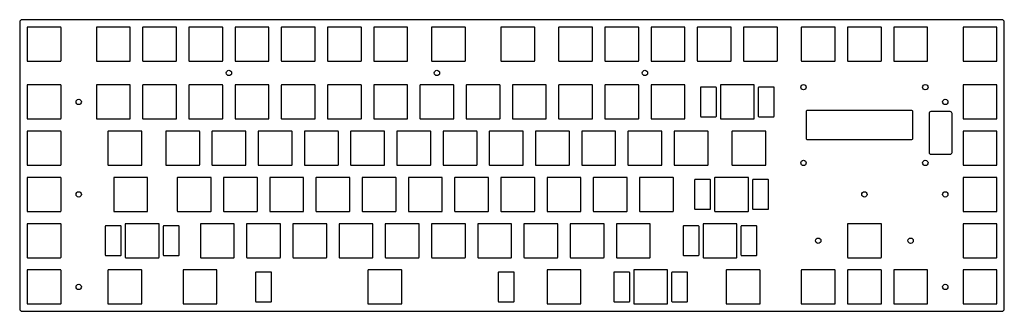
# Model space of a CAD drawing. Header units: millimetres. Extents: x -1 to 405, y -120 to 1.
import ezdxf

# ---------------------------------------------------------------- set-up
doc = ezdxf.new("R2010")
doc.units = ezdxf.units.MM

msp = doc.modelspace()

# ---------------------------------------------------------------- linework, layer by layer
for points in [[(0.5, -119.56), (404.31, -119.56, 0.414214), (405.31, -118.56), (405.31, -0.5, 0.414214), (404.31, 0.5), (0.5, 0.5, 0.414214), (-0.5, -0.5), (-0.5, -118.56, 0.414214)], [(2.71, -16.53), (16.35, -16.53, 0.414214), (16.53, -16.35), (16.53, -2.71, 0.414214), (16.35, -2.53), (2.71, -2.53, 0.414214), (2.53, -2.71), (2.53, -16.35, 0.414214)], [(31.28, -16.53), (44.92, -16.53, 0.414214), (45.1, -16.35), (45.1, -2.71, 0.414214), (44.92, -2.53), (31.28, -2.53, 0.414214), (31.1, -2.71), (31.1, -16.35, 0.414214)], [(50.33, -16.53), (63.97, -16.53, 0.414214), (64.15, -16.35), (64.15, -2.71, 0.414214), (63.97, -2.53), (50.33, -2.53, 0.414214), (50.15, -2.71), (50.15, -16.35, 0.414214)], [(69.38, -16.53), (83.02, -16.53, 0.414214), (83.2, -16.35), (83.2, -2.71, 0.414214), (83.02, -2.53), (69.38, -2.53, 0.414214), (69.2, -2.71), (69.2, -16.35, 0.414214)], [(88.43, -16.53), (102.07, -16.53, 0.414214), (102.25, -16.35), (102.25, -2.71, 0.414214), (102.07, -2.53), (88.43, -2.53, 0.414214), (88.25, -2.71), (88.25, -16.35, 0.414214)], [(107.48, -16.53), (121.12, -16.53, 0.414214), (121.3, -16.35), (121.3, -2.71, 0.414214), (121.12, -2.53), (107.48, -2.53, 0.414214), (107.3, -2.71), (107.3, -16.35, 0.414214)], [(126.53, -16.53), (140.17, -16.53, 0.414214), (140.35, -16.35), (140.35, -2.71, 0.414214), (140.17, -2.53), (126.53, -2.53, 0.414214), (126.35, -2.71), (126.35, -16.35, 0.414214)], [(145.58, -16.53), (159.22, -16.53, 0.414214), (159.4, -16.35), (159.4, -2.71, 0.414214), (159.22, -2.53), (145.58, -2.53, 0.414214), (145.4, -2.71), (145.4, -16.35, 0.414214)], [(169.39, -16.53), (183.03, -16.53, 0.414214), (183.21, -16.35), (183.21, -2.71, 0.414214), (183.03, -2.53), (169.39, -2.53, 0.414214), (169.21, -2.71), (169.21, -16.35, 0.414214)], [(197.97, -16.53), (211.61, -16.53, 0.414214), (211.79, -16.35), (211.79, -2.71, 0.414214), (211.61, -2.53), (197.97, -2.53, 0.414214), (197.79, -2.71), (197.79, -16.35, 0.414214)], [(221.78, -16.53), (235.42, -16.53, 0.414214), (235.6, -16.35), (235.6, -2.71, 0.414214), (235.42, -2.53), (221.78, -2.53, 0.414214), (221.6, -2.71), (221.6, -16.35, 0.414214)], [(240.83, -16.53), (254.47, -16.53, 0.414214), (254.65, -16.35), (254.65, -2.71, 0.414214), (254.47, -2.53), (240.83, -2.53, 0.414214), (240.65, -2.71), (240.65, -16.35, 0.414214)], [(259.88, -16.53), (273.52, -16.53, 0.414214), (273.7, -16.35), (273.7, -2.71, 0.414214), (273.52, -2.53), (259.88, -2.53, 0.414214), (259.7, -2.71), (259.7, -16.35, 0.414214)], [(278.93, -16.53), (292.57, -16.53, 0.414214), (292.75, -16.35), (292.75, -2.71, 0.414214), (292.57, -2.53), (278.93, -2.53, 0.414214), (278.75, -2.71), (278.75, -16.35, 0.414214)], [(297.98, -16.53), (311.62, -16.53, 0.414214), (311.8, -16.35), (311.8, -2.71, 0.414214), (311.62, -2.53), (297.98, -2.53, 0.414214), (297.8, -2.71), (297.8, -16.35, 0.414214)], [(321.79, -16.53), (335.43, -16.53, 0.414214), (335.61, -16.35), (335.61, -2.71, 0.414214), (335.43, -2.53), (321.79, -2.53, 0.414214), (321.61, -2.71), (321.61, -16.35, 0.414214)], [(340.84, -16.53), (354.48, -16.53, 0.414214), (354.66, -16.35), (354.66, -2.71, 0.414214), (354.48, -2.53), (340.84, -2.53, 0.414214), (340.66, -2.71), (340.66, -16.35, 0.414214)], [(359.89, -16.53), (373.53, -16.53, 0.414214), (373.71, -16.35), (373.71, -2.71, 0.414214), (373.53, -2.53), (359.89, -2.53, 0.414214), (359.71, -2.71), (359.71, -16.35, 0.414214)], [(388.47, -16.53), (402.11, -16.53, 0.414214), (402.29, -16.35), (402.29, -2.71, 0.414214), (402.11, -2.53), (388.47, -2.53, 0.414214), (388.29, -2.71), (388.29, -16.35, 0.414214)], [(2.71, -40.34), (16.35, -40.34, 0.414214), (16.53, -40.16), (16.53, -26.52, 0.414214), (16.35, -26.34), (2.71, -26.34, 0.414214), (2.53, -26.52), (2.53, -40.16, 0.414214)], [(31.28, -40.34), (44.92, -40.34, 0.414214), (45.1, -40.16), (45.1, -26.52, 0.414214), (44.92, -26.34), (31.28, -26.34, 0.414214), (31.1, -26.52), (31.1, -40.16, 0.414214)], [(50.33, -40.34), (63.97, -40.34, 0.414214), (64.15, -40.16), (64.15, -26.52, 0.414214), (63.97, -26.34), (50.33, -26.34, 0.414214), (50.15, -26.52), (50.15, -40.16, 0.414214)], [(69.38, -40.34), (83.02, -40.34, 0.414214), (83.2, -40.16), (83.2, -26.52, 0.414214), (83.02, -26.34), (69.38, -26.34, 0.414214), (69.2, -26.52), (69.2, -40.16, 0.414214)], [(88.43, -40.34), (102.07, -40.34, 0.414214), (102.25, -40.16), (102.25, -26.52, 0.414214), (102.07, -26.34), (88.43, -26.34, 0.414214), (88.25, -26.52), (88.25, -40.16, 0.414214)], [(107.48, -40.34), (121.12, -40.34, 0.414214), (121.3, -40.16), (121.3, -26.52, 0.414214), (121.12, -26.34), (107.48, -26.34, 0.414214), (107.3, -26.52), (107.3, -40.16, 0.414214)], [(126.53, -40.34), (140.17, -40.34, 0.414214), (140.35, -40.16), (140.35, -26.52, 0.414214), (140.17, -26.34), (126.53, -26.34, 0.414214), (126.35, -26.52), (126.35, -40.16, 0.414214)], [(145.58, -40.34), (159.22, -40.34, 0.414214), (159.4, -40.16), (159.4, -26.52, 0.414214), (159.22, -26.34), (145.58, -26.34, 0.414214), (145.4, -26.52), (145.4, -40.16, 0.414214)], [(164.63, -40.34), (178.27, -40.34, 0.414214), (178.45, -40.16), (178.45, -26.52, 0.414214), (178.27, -26.34), (164.63, -26.34, 0.414214), (164.45, -26.52), (164.45, -40.16, 0.414214)], [(183.68, -40.34), (197.32, -40.34, 0.414214), (197.5, -40.16), (197.5, -26.52, 0.414214), (197.32, -26.34), (183.68, -26.34, 0.414214), (183.5, -26.52), (183.5, -40.16, 0.414214)], [(202.73, -40.34), (216.37, -40.34, 0.414214), (216.55, -40.16), (216.55, -26.52, 0.414214), (216.37, -26.34), (202.73, -26.34, 0.414214), (202.55, -26.52), (202.55, -40.16, 0.414214)], [(221.78, -40.34), (235.42, -40.34, 0.414214), (235.6, -40.16), (235.6, -26.52, 0.414214), (235.42, -26.34), (221.78, -26.34, 0.414214), (221.6, -26.52), (221.6, -40.16, 0.414214)], [(240.83, -40.34), (254.47, -40.34, 0.414214), (254.65, -40.16), (254.65, -26.52, 0.414214), (254.47, -26.34), (240.83, -26.34, 0.414214), (240.65, -26.52), (240.65, -40.16, 0.414214)], [(259.88, -40.34), (273.52, -40.34, 0.414214), (273.7, -40.16), (273.7, -26.52, 0.414214), (273.52, -26.34), (259.88, -26.34, 0.414214), (259.7, -26.52), (259.7, -40.16, 0.414214)], [(280.29, -39.44), (286.39, -39.44, 0.414214), (286.64, -39.19), (286.64, -27.49, 0.414214), (286.39, -27.24), (280.29, -27.24, 0.414214), (280.04, -27.49), (280.04, -39.19, 0.414214)], [(288.46, -40.34), (302.1, -40.34, 0.414214), (302.28, -40.16), (302.28, -26.52, 0.414214), (302.1, -26.34), (288.46, -26.34, 0.414214), (288.28, -26.52), (288.28, -40.16, 0.414214)], [(304.17, -39.44), (310.27, -39.44, 0.414214), (310.52, -39.19), (310.52, -27.49, 0.414214), (310.27, -27.24), (304.17, -27.24, 0.414214), (303.92, -27.49), (303.92, -39.19, 0.414214)], [(388.47, -40.34), (402.11, -40.34, 0.414214), (402.29, -40.16), (402.29, -26.52, 0.414214), (402.11, -26.34), (388.47, -26.34, 0.414214), (388.29, -26.52), (388.29, -40.16, 0.414214)], [(324.14, -48.86), (367.04, -48.86, 0.414214), (367.59, -48.31), (367.59, -37.41, 0.414214), (367.04, -36.86), (324.14, -36.86, 0.414214), (323.59, -37.41), (323.59, -48.31, 0.414214)], [(375.04, -54.86), (383.04, -54.86, 0.414214), (383.79, -54.11), (383.79, -38.11, 0.414214), (383.04, -37.36), (375.04, -37.36, 0.414214), (374.29, -38.11), (374.29, -54.11, 0.414214)], [(2.71, -59.39), (16.35, -59.39, 0.414214), (16.53, -59.21), (16.53, -45.57, 0.414214), (16.35, -45.39), (2.71, -45.39, 0.414214), (2.53, -45.57), (2.53, -59.21, 0.414214)], [(36.04, -59.39), (49.68, -59.39, 0.414214), (49.86, -59.21), (49.86, -45.57, 0.414214), (49.68, -45.39), (36.04, -45.39, 0.414214), (35.86, -45.57), (35.86, -59.21, 0.414214)], [(59.86, -59.39), (73.5, -59.39, 0.414214), (73.68, -59.21), (73.68, -45.57, 0.414214), (73.5, -45.39), (59.86, -45.39, 0.414214), (59.68, -45.57), (59.68, -59.21, 0.414214)], [(78.91, -59.39), (92.55, -59.39, 0.414214), (92.73, -59.21), (92.73, -45.57, 0.414214), (92.55, -45.39), (78.91, -45.39, 0.414214), (78.73, -45.57), (78.73, -59.21, 0.414214)], [(97.96, -59.39), (111.6, -59.39, 0.414214), (111.78, -59.21), (111.78, -45.57, 0.414214), (111.6, -45.39), (97.96, -45.39, 0.414214), (97.78, -45.57), (97.78, -59.21, 0.414214)], [(117.01, -59.39), (130.65, -59.39, 0.414214), (130.83, -59.21), (130.83, -45.57, 0.414214), (130.65, -45.39), (117.01, -45.39, 0.414214), (116.83, -45.57), (116.83, -59.21, 0.414214)], [(136.06, -59.39), (149.7, -59.39, 0.414214), (149.88, -59.21), (149.88, -45.57, 0.414214), (149.7, -45.39), (136.06, -45.39, 0.414214), (135.88, -45.57), (135.88, -59.21, 0.414214)], [(155.11, -59.39), (168.75, -59.39, 0.414214), (168.93, -59.21), (168.93, -45.57, 0.414214), (168.75, -45.39), (155.11, -45.39, 0.414214), (154.93, -45.57), (154.93, -59.21, 0.414214)], [(174.16, -59.39), (187.8, -59.39, 0.414214), (187.98, -59.21), (187.98, -45.57, 0.414214), (187.8, -45.39), (174.16, -45.39, 0.414214), (173.98, -45.57), (173.98, -59.21, 0.414214)], [(193.21, -59.39), (206.85, -59.39, 0.414214), (207.03, -59.21), (207.03, -45.57, 0.414214), (206.85, -45.39), (193.21, -45.39, 0.414214), (193.03, -45.57), (193.03, -59.21, 0.414214)], [(212.26, -59.39), (225.9, -59.39, 0.414214), (226.08, -59.21), (226.08, -45.57, 0.414214), (225.9, -45.39), (212.26, -45.39, 0.414214), (212.08, -45.57), (212.08, -59.21, 0.414214)], [(231.31, -59.39), (244.95, -59.39, 0.414214), (245.13, -59.21), (245.13, -45.57, 0.414214), (244.95, -45.39), (231.31, -45.39, 0.414214), (231.13, -45.57), (231.13, -59.21, 0.414214)], [(250.36, -59.39), (264, -59.39, 0.414214), (264.18, -59.21), (264.18, -45.57, 0.414214), (264, -45.39), (250.36, -45.39, 0.414214), (250.18, -45.57), (250.18, -59.21, 0.414214)], [(269.41, -59.39), (283.05, -59.39, 0.414214), (283.23, -59.21), (283.23, -45.57, 0.414214), (283.05, -45.39), (269.41, -45.39, 0.414214), (269.23, -45.57), (269.23, -59.21, 0.414214)], [(293.22, -59.39), (306.86, -59.39, 0.414214), (307.04, -59.21), (307.04, -45.57, 0.414214), (306.86, -45.39), (293.22, -45.39, 0.414214), (293.04, -45.57), (293.04, -59.21, 0.414214)], [(388.47, -59.39), (402.11, -59.39, 0.414214), (402.29, -59.21), (402.29, -45.57, 0.414214), (402.11, -45.39), (388.47, -45.39, 0.414214), (388.29, -45.57), (388.29, -59.21, 0.414214)], [(2.71, -78.44), (16.35, -78.44, 0.414214), (16.53, -78.26), (16.53, -64.62, 0.414214), (16.35, -64.44), (2.71, -64.44, 0.414214), (2.53, -64.62), (2.53, -78.26, 0.414214)], [(38.42, -78.44), (52.06, -78.44, 0.414214), (52.24, -78.26), (52.24, -64.62, 0.414214), (52.06, -64.44), (38.42, -64.44, 0.414214), (38.24, -64.62), (38.24, -78.26, 0.414214)], [(64.62, -78.44), (78.26, -78.44, 0.414214), (78.44, -78.26), (78.44, -64.62, 0.414214), (78.26, -64.44), (64.62, -64.44, 0.414214), (64.44, -64.62), (64.44, -78.26, 0.414214)], [(83.67, -78.44), (97.31, -78.44, 0.414214), (97.49, -78.26), (97.49, -64.62, 0.414214), (97.31, -64.44), (83.67, -64.44, 0.414214), (83.49, -64.62), (83.49, -78.26, 0.414214)], [(102.72, -78.44), (116.36, -78.44, 0.414214), (116.54, -78.26), (116.54, -64.62, 0.414214), (116.36, -64.44), (102.72, -64.44, 0.414214), (102.54, -64.62), (102.54, -78.26, 0.414214)], [(121.77, -78.44), (135.41, -78.44, 0.414214), (135.59, -78.26), (135.59, -64.62, 0.414214), (135.41, -64.44), (121.77, -64.44, 0.414214), (121.59, -64.62), (121.59, -78.26, 0.414214)], [(140.82, -78.44), (154.46, -78.44, 0.414214), (154.64, -78.26), (154.64, -64.62, 0.414214), (154.46, -64.44), (140.82, -64.44, 0.414214), (140.64, -64.62), (140.64, -78.26, 0.414214)], [(159.87, -78.44), (173.51, -78.44, 0.414214), (173.69, -78.26), (173.69, -64.62, 0.414214), (173.51, -64.44), (159.87, -64.44, 0.414214), (159.69, -64.62), (159.69, -78.26, 0.414214)], [(178.92, -78.44), (192.56, -78.44, 0.414214), (192.74, -78.26), (192.74, -64.62, 0.414214), (192.56, -64.44), (178.92, -64.44, 0.414214), (178.74, -64.62), (178.74, -78.26, 0.414214)], [(197.97, -78.44), (211.61, -78.44, 0.414214), (211.79, -78.26), (211.79, -64.62, 0.414214), (211.61, -64.44), (197.97, -64.44, 0.414214), (197.79, -64.62), (197.79, -78.26, 0.414214)], [(217.02, -78.44), (230.66, -78.44, 0.414214), (230.84, -78.26), (230.84, -64.62, 0.414214), (230.66, -64.44), (217.02, -64.44, 0.414214), (216.84, -64.62), (216.84, -78.26, 0.414214)], [(236.07, -78.44), (249.71, -78.44, 0.414214), (249.89, -78.26), (249.89, -64.62, 0.414214), (249.71, -64.44), (236.07, -64.44, 0.414214), (235.89, -64.62), (235.89, -78.26, 0.414214)], [(255.12, -78.44), (268.76, -78.44, 0.414214), (268.94, -78.26), (268.94, -64.62, 0.414214), (268.76, -64.44), (255.12, -64.44, 0.414214), (254.94, -64.62), (254.94, -78.26, 0.414214)], [(286.07, -78.44), (299.71, -78.44, 0.414214), (299.89, -78.26), (299.89, -64.62, 0.414214), (299.71, -64.44), (286.07, -64.44, 0.414214), (285.89, -64.62), (285.89, -78.26, 0.414214)], [(388.47, -78.44), (402.11, -78.44, 0.414214), (402.29, -78.26), (402.29, -64.62, 0.414214), (402.11, -64.44), (388.47, -64.44, 0.414214), (388.29, -64.62), (388.29, -78.26, 0.414214)], [(277.9, -77.54), (284, -77.54, 0.414214), (284.25, -77.29), (284.25, -65.59, 0.414214), (284, -65.34), (277.9, -65.34, 0.414214), (277.65, -65.59), (277.65, -77.29, 0.414214)], [(301.78, -77.54), (307.88, -77.54, 0.414214), (308.13, -77.29), (308.13, -65.59, 0.414214), (307.88, -65.34), (301.78, -65.34, 0.414214), (301.53, -65.59), (301.53, -77.29, 0.414214)], [(2.71, -97.49), (16.35, -97.49, 0.414214), (16.53, -97.31), (16.53, -83.67, 0.414214), (16.35, -83.49), (2.71, -83.49, 0.414214), (2.53, -83.67), (2.53, -97.31, 0.414214)], [(35.02, -96.59), (41.12, -96.59, 0.414214), (41.37, -96.34), (41.37, -84.64, 0.414214), (41.12, -84.39), (35.02, -84.39, 0.414214), (34.77, -84.64), (34.77, -96.34, 0.414214)], [(43.19, -97.49), (56.83, -97.49, 0.414214), (57.01, -97.31), (57.01, -83.67, 0.414214), (56.83, -83.49), (43.19, -83.49, 0.414214), (43.01, -83.67), (43.01, -97.31, 0.414214)], [(58.9, -96.59), (65, -96.59, 0.414214), (65.25, -96.34), (65.25, -84.64, 0.414214), (65, -84.39), (58.9, -84.39, 0.414214), (58.65, -84.64), (58.65, -96.34, 0.414214)], [(74.14, -97.49), (87.78, -97.49, 0.414214), (87.96, -97.31), (87.96, -83.67, 0.414214), (87.78, -83.49), (74.14, -83.49, 0.414214), (73.96, -83.67), (73.96, -97.31, 0.414214)], [(93.19, -97.49), (106.83, -97.49, 0.414214), (107.01, -97.31), (107.01, -83.67, 0.414214), (106.83, -83.49), (93.19, -83.49, 0.414214), (93.01, -83.67), (93.01, -97.31, 0.414214)], [(112.24, -97.49), (125.88, -97.49, 0.414214), (126.06, -97.31), (126.06, -83.67, 0.414214), (125.88, -83.49), (112.24, -83.49, 0.414214), (112.06, -83.67), (112.06, -97.31, 0.414214)], [(131.29, -97.49), (144.93, -97.49, 0.414214), (145.11, -97.31), (145.11, -83.67, 0.414214), (144.93, -83.49), (131.29, -83.49, 0.414214), (131.11, -83.67), (131.11, -97.31, 0.414214)], [(150.34, -97.49), (163.98, -97.49, 0.414214), (164.16, -97.31), (164.16, -83.67, 0.414214), (163.98, -83.49), (150.34, -83.49, 0.414214), (150.16, -83.67), (150.16, -97.31, 0.414214)], [(169.39, -97.49), (183.03, -97.49, 0.414214), (183.21, -97.31), (183.21, -83.67, 0.414214), (183.03, -83.49), (169.39, -83.49, 0.414214), (169.21, -83.67), (169.21, -97.31, 0.414214)], [(188.44, -97.49), (202.08, -97.49, 0.414214), (202.26, -97.31), (202.26, -83.67, 0.414214), (202.08, -83.49), (188.44, -83.49, 0.414214), (188.26, -83.67), (188.26, -97.31, 0.414214)], [(207.49, -97.49), (221.13, -97.49, 0.414214), (221.31, -97.31), (221.31, -83.67, 0.414214), (221.13, -83.49), (207.49, -83.49, 0.414214), (207.31, -83.67), (207.31, -97.31, 0.414214)], [(226.54, -97.49), (240.18, -97.49, 0.414214), (240.36, -97.31), (240.36, -83.67, 0.414214), (240.18, -83.49), (226.54, -83.49, 0.414214), (226.36, -83.67), (226.36, -97.31, 0.414214)], [(245.59, -97.49), (259.23, -97.49, 0.414214), (259.41, -97.31), (259.41, -83.67, 0.414214), (259.23, -83.49), (245.59, -83.49, 0.414214), (245.41, -83.67), (245.41, -97.31, 0.414214)], [(273.14, -96.59), (279.24, -96.59, 0.414214), (279.49, -96.34), (279.49, -84.64, 0.414214), (279.24, -84.39), (273.14, -84.39, 0.414214), (272.89, -84.64), (272.89, -96.34, 0.414214)], [(281.31, -97.49), (294.95, -97.49, 0.414214), (295.13, -97.31), (295.13, -83.67, 0.414214), (294.95, -83.49), (281.31, -83.49, 0.414214), (281.13, -83.67), (281.13, -97.31, 0.414214)], [(297.02, -96.59), (303.12, -96.59, 0.414214), (303.37, -96.34), (303.37, -84.64, 0.414214), (303.12, -84.39), (297.02, -84.39, 0.414214), (296.77, -84.64), (296.77, -96.34, 0.414214)], [(340.84, -97.49), (354.48, -97.49, 0.414214), (354.66, -97.31), (354.66, -83.67, 0.414214), (354.48, -83.49), (340.84, -83.49, 0.414214), (340.66, -83.67), (340.66, -97.31, 0.414214)], [(388.47, -97.49), (402.11, -97.49, 0.414214), (402.29, -97.31), (402.29, -83.67, 0.414214), (402.11, -83.49), (388.47, -83.49, 0.414214), (388.29, -83.67), (388.29, -97.31, 0.414214)], [(2.71, -116.54), (16.35, -116.54, 0.414214), (16.53, -116.36), (16.53, -102.72, 0.414214), (16.35, -102.54), (2.71, -102.54, 0.414214), (2.53, -102.72), (2.53, -116.36, 0.414214)], [(36.04, -116.54), (49.68, -116.54, 0.414214), (49.86, -116.36), (49.86, -102.72, 0.414214), (49.68, -102.54), (36.04, -102.54, 0.414214), (35.86, -102.72), (35.86, -116.36, 0.414214)], [(67, -116.54), (80.64, -116.54, 0.414214), (80.82, -116.36), (80.82, -102.72, 0.414214), (80.64, -102.54), (67, -102.54, 0.414214), (66.82, -102.72), (66.82, -116.36, 0.414214)], [(96.97, -115.64), (103.07, -115.64, 0.414214), (103.32, -115.39), (103.32, -103.69, 0.414214), (103.07, -103.44), (96.97, -103.44, 0.414214), (96.72, -103.69), (96.72, -115.39, 0.414214)], [(143.2, -116.54), (156.84, -116.54, 0.414214), (157.02, -116.36), (157.02, -102.72, 0.414214), (156.84, -102.54), (143.2, -102.54, 0.414214), (143.02, -102.72), (143.02, -116.36, 0.414214)], [(196.97, -115.64), (203.07, -115.64, 0.414214), (203.32, -115.39), (203.32, -103.69, 0.414214), (203.07, -103.44), (196.97, -103.44, 0.414214), (196.72, -103.69), (196.72, -115.39, 0.414214)], [(217.02, -116.54), (230.66, -116.54, 0.414214), (230.84, -116.36), (230.84, -102.72, 0.414214), (230.66, -102.54), (217.02, -102.54, 0.414214), (216.84, -102.72), (216.84, -116.36, 0.414214)], [(244.57, -115.64), (250.67, -115.64, 0.414214), (250.92, -115.39), (250.92, -103.69, 0.414214), (250.67, -103.44), (244.57, -103.44, 0.414214), (244.32, -103.69), (244.32, -115.39, 0.414214)], [(252.74, -116.54), (266.38, -116.54, 0.414214), (266.56, -116.36), (266.56, -102.72, 0.414214), (266.38, -102.54), (252.74, -102.54, 0.414214), (252.56, -102.72), (252.56, -116.36, 0.414214)], [(268.45, -115.64), (274.55, -115.64, 0.414214), (274.8, -115.39), (274.8, -103.69, 0.414214), (274.55, -103.44), (268.45, -103.44, 0.414214), (268.2, -103.69), (268.2, -115.39, 0.414214)], [(290.84, -116.54), (304.48, -116.54, 0.414214), (304.66, -116.36), (304.66, -102.72, 0.414214), (304.48, -102.54), (290.84, -102.54, 0.414214), (290.66, -102.72), (290.66, -116.36, 0.414214)], [(321.79, -116.54), (335.43, -116.54, 0.414214), (335.61, -116.36), (335.61, -102.72, 0.414214), (335.43, -102.54), (321.79, -102.54, 0.414214), (321.61, -102.72), (321.61, -116.36, 0.414214)], [(340.84, -116.54), (354.48, -116.54, 0.414214), (354.66, -116.36), (354.66, -102.72, 0.414214), (354.48, -102.54), (340.84, -102.54, 0.414214), (340.66, -102.72), (340.66, -116.36, 0.414214)], [(359.89, -116.54), (373.53, -116.54, 0.414214), (373.71, -116.36), (373.71, -102.72, 0.414214), (373.53, -102.54), (359.89, -102.54, 0.414214), (359.71, -102.72), (359.71, -116.36, 0.414214)], [(388.47, -116.54), (402.11, -116.54, 0.414214), (402.29, -116.36), (402.29, -102.72, 0.414214), (402.11, -102.54), (388.47, -102.54, 0.414214), (388.29, -102.72), (388.29, -116.36, 0.414214)]]:
    msp.add_lwpolyline(points, format="xyb", close=True)
for centre in [(85.73, -21.43), (171.45, -21.43), (257.18, -21.43), (322.56, -27.26), (372.76, -27.26), (23.81, -33.34), (381, -33.34), (322.56, -58.46), (372.76, -58.46), (23.81, -71.44), (347.66, -71.44), (381, -71.44), (328.61, -90.49), (366.71, -90.49), (23.81, -109.54), (381, -109.54)]:
    msp.add_circle(centre, 1.1)

doc.saveas('drawing.dxf')
